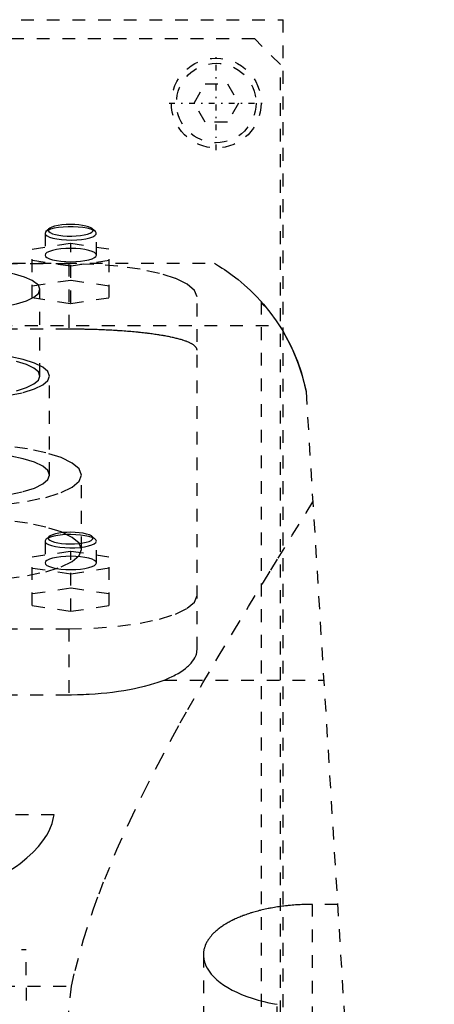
# Model space of a CAD drawing. Extents: x -105 to 105, y -104 to 484.
# Tile 9 of 10: x 25 to 57, y 192 to 269. Entities that reach past the tile are written whole.
import ezdxf

# ---------------------------------------------------------------- set-up
doc = ezdxf.new("R2010")
doc.units = 0
doc.linetypes.add('CENTER', pattern=[1.5, 0.45, -0.5, 0.05, -0.5])
doc.linetypes.add('DASHED', pattern=[2, 1, -1])
doc.layers.add('AM_3', color=7, linetype='DASHED')
doc.layers.add('AM_7', color=7, linetype='CENTER')

msp = doc.modelspace()

# ---------------------------------------------------------------- linework, layer by layer
at = {"layer": 'AM_3', "color": 6, "linetype": 'DASHED'}
for p, q in [((-45.211, 269), (45.211, 269)), ((45.211, 176), (45.211, 269)), ((43, 267.5), (-43, 267.5)), ((45, 265.5), (43, 267.5)), ((45, 179.5), (45, 265.5)), ((38.268, 262.5), (39.134, 264)), ((39.134, 264), (40.866, 264)), ((40.866, 264), (41.732, 262.5)), ((39.134, 261), (38.268, 262.5)), ((41.732, 262.5), (40.866, 261)), ((40.866, 261), (39.134, 261)), ((26.964, 252.698), (26.723, 252.474)), ((30.577, 252.474), (30.336, 252.698)), ((26.723, 252.474), (26.65, 252.335)), ((26.65, 252.335), (26.65, 250.645)), ((30.65, 250.645), (30.65, 252.335)), ((25.65, 251.116), (28.65, 251.564)), ((25.65, 247.322), (25.65, 251.116)), ((28.65, 251.564), (31.65, 251.116)), ((28.65, 246.874), (28.65, 251.564)), ((31.65, 247.322), (31.65, 251.116)), ((-39.86, 250), (39.86, 250)), ((28.5, 249.97), (-28.5, 249.97)), ((28.65, 249.771), (25.65, 250.219)), ((28.5, 249.97), (28.5, 244.865)), ((31.65, 250.219), (28.65, 249.771)), ((28.65, 248.667), (25.65, 248.218)), ((26.129, 248.29), (25.655, 248.662)), ((31.65, 248.218), (28.65, 248.667)), ((25.65, 247.322), (28.65, 246.874)), ((26.25, 241.211), (26.25, 247.973)), ((28.65, 246.874), (31.65, 247.322)), ((38.5, 219.865), (38.5, 247.382)), ((43.5, 247.019), (43.5, 77.05)), ((-44.917, 245.15), (44.917, 245.15)), ((28.5, 244.865), (-28.5, 244.865)), ((27, 233.484), (27, 241.211)), ((47, 240), (57, 77.05)), ((29.5, 227.689), (29.5, 233.484)), ((28.65, 228.847), (28.388, 228.843)), ((26.65, 228.329), (26.65, 226.639)), ((26.964, 228.692), (26.723, 228.468)), ((30.577, 228.468), (30.336, 228.692)), ((30.65, 226.639), (30.65, 228.329)), ((25.65, 227.11), (28.65, 227.559)), ((28.65, 227.559), (31.65, 227.11)), ((28.65, 222.868), (28.65, 227.559)), ((25.65, 223.316), (25.65, 227.11)), ((31.65, 223.316), (31.65, 227.11)), ((28.65, 225.766), (25.65, 226.214)), ((31.65, 226.214), (28.65, 225.766)), ((28.65, 224.661), (25.65, 224.213)), ((31.65, 224.213), (28.65, 224.661)), ((25.65, 223.316), (28.65, 222.868)), ((28.65, 222.868), (31.65, 223.316)), ((-28.5, 221.5), (28.5, 221.5)), ((28.5, 221.5), (28.5, 216.359)), ((35.934, 217.5), (48.381, 217.5)), ((-28.5, 216.359), (28.5, 216.359)), ((27.357, 207), (-27.357, 207)), ((47.5, 77.05), (47.5, 200.006)), ((49.454, 200.006), (47.5, 200.006)), ((-25.175, 196.5), (25.175, 196.5)), ((25.75, 116.5), (25.175, 196.5)), ((39, 196.078), (39, 77.05)), ((-28.705, 193.625), (28.705, 193.625)), ((44.743, 77.05), (44.743, 192.213))]:
    msp.add_line(p, q, dxfattribs=at)
for points in [[(30.577, 252.474), (30.432, 252.57), (30.216, 252.657), (29.938, 252.731), (29.609, 252.789), (29.241, 252.829), (28.85, 252.85), (28.45, 252.85), (28.059, 252.829), (27.691, 252.789), (27.362, 252.731), (27.084, 252.657), (26.868, 252.57), (26.723, 252.474)], [(28.65, 253.029), (28.303, 253.02), (27.971, 252.994), (27.665, 252.951), (27.398, 252.893), (27.181, 252.822), (27.021, 252.742), (26.927, 252.655), (26.901, 252.566), (26.943, 252.476), (27.054, 252.391), (27.228, 252.312), (27.458, 252.245), (27.735, 252.19), (28.049, 252.151), (28.386, 252.129), (28.734, 252.124), (29.078, 252.137), (29.406, 252.168), (29.703, 252.215), (29.959, 252.276), (30.163, 252.349), (30.307, 252.431), (30.386, 252.519), (30.395, 252.609), (30.336, 252.698)], [(30.336, 252.698), (30.22, 252.776), (30.051, 252.848), (29.833, 252.91), (29.575, 252.961), (29.285, 252.998), (28.973, 253.022), (28.65, 253.029)], [(26.65, 252.335), (26.69, 252.232), (26.809, 252.133), (27.002, 252.042), (27.261, 251.962), (27.576, 251.898), (27.934, 251.852), (28.321, 251.824), (28.72, 251.818), (29.118, 251.832), (29.496, 251.866), (29.84, 251.919), (30.137, 251.989), (30.374, 252.072), (30.541, 252.167), (30.633, 252.268), (30.645, 252.371), (30.577, 252.474)], [(26.65, 250.645), (26.688, 250.544), (26.802, 250.446), (26.987, 250.357), (27.236, 250.278), (27.539, 250.214), (27.885, 250.166), (28.26, 250.137), (28.65, 250.127), (29.04, 250.137), (29.415, 250.166), (29.761, 250.214), (30.064, 250.278), (30.313, 250.357), (30.498, 250.446), (30.612, 250.544), (30.65, 250.645), (30.612, 250.746), (30.498, 250.843), (30.313, 250.932), (30.064, 251.011), (29.761, 251.075), (29.415, 251.123), (29.04, 251.152), (28.65, 251.162)], [(28.65, 251.162), (28.26, 251.152), (27.885, 251.123), (27.539, 251.075), (27.236, 251.011), (26.987, 250.932), (26.802, 250.843), (26.688, 250.746), (26.65, 250.645)], [(25.655, 248.662), (25.048, 248.927), (24.258, 249.157), (23.313, 249.344), (22.249, 249.482), (21.103, 249.565), (19.917, 249.59), (18.734, 249.557), (17.597, 249.466), (16.547, 249.321), (15.622, 249.127), (14.856, 248.891), (14.276, 248.622)], [(38.5, 247.382), (38.308, 247.887), (37.739, 248.372), (36.815, 248.82), (35.571, 249.212), (34.056, 249.534), (32.327, 249.773), (30.451, 249.92), (28.5, 249.97)], [(13.75, 247.973), (13.87, 247.657), (14.226, 247.354), (14.804, 247.074), (15.582, 246.829), (16.529, 246.627), (17.61, 246.478), (18.783, 246.386), (20.003, 246.355), (21.222, 246.386), (22.395, 246.479), (23.476, 246.628), (24.422, 246.83), (25.199, 247.075), (25.776, 247.355), (26.131, 247.658), (26.25, 247.974), (26.129, 248.29)], [(27, 241.211), (26.865, 241.565), (26.467, 241.905), (25.82, 242.218), (24.95, 242.492), (23.889, 242.718), (22.679, 242.885), (21.366, 242.988), (20, 243.023)], [(24.419, 240.067), (25.197, 240.313), (25.774, 240.592), (26.13, 240.896), (26.25, 241.211), (26.13, 241.527), (25.774, 241.83), (25.197, 242.11), (24.419, 242.355)], [(13, 241.211), (13.135, 240.858), (13.533, 240.518), (14.18, 240.205), (15.05, 239.93), (16.111, 239.705), (17.321, 239.537), (18.634, 239.434), (20, 239.399), (21.366, 239.434), (22.679, 239.537), (23.889, 239.705), (24.95, 239.93), (25.82, 240.205), (26.467, 240.518), (26.865, 240.858), (27, 241.211)], [(23.635, 231.212), (25.278, 231.439), (26.718, 231.745), (27.899, 232.118), (28.777, 232.543), (29.317, 233.004), (29.5, 233.484), (29.317, 233.964), (28.777, 234.425), (27.899, 234.85), (26.718, 235.222), (25.278, 235.528), (23.635, 235.755)], [(27, 233.484), (26.865, 233.837), (26.467, 234.177), (25.82, 234.49), (24.95, 234.765), (23.889, 234.99), (22.679, 235.158), (21.366, 235.261), (20, 235.296)], [(23.889, 231.977), (24.95, 232.203), (25.82, 232.477), (26.467, 232.791), (26.865, 233.13), (27, 233.484)], [(23.635, 225.417), (25.278, 225.644), (26.718, 225.95), (27.899, 226.323), (28.777, 226.748), (29.317, 227.209), (29.5, 227.689), (29.317, 228.168), (28.777, 228.63), (27.899, 229.055), (26.718, 229.427), (25.278, 229.733), (23.635, 229.96)], [(28.388, 228.843), (28.01, 228.82), (27.655, 228.778), (27.338, 228.72), (27.071, 228.647), (26.863, 228.562), (26.723, 228.468)], [(28.045, 228.996), (27.735, 228.957), (27.459, 228.903), (27.231, 228.836), (27.057, 228.759), (26.946, 228.674), (26.901, 228.585), (26.924, 228.496), (27.014, 228.41), (27.168, 228.33), (27.38, 228.259), (27.641, 228.201), (27.942, 228.157), (28.27, 228.129), (28.613, 228.118), (28.957, 228.125), (29.289, 228.149), (29.597, 228.19), (29.868, 228.246), (30.091, 228.314), (30.258, 228.392), (30.362, 228.477), (30.4, 228.566), (30.369, 228.655), (30.272, 228.741), (30.112, 228.82), (29.894, 228.889), (29.628, 228.946), (29.324, 228.989), (28.994, 229.015), (28.65, 229.024)], [(28.65, 229.024), (28.343, 229.017), (28.045, 228.996)], [(30.65, 228.329), (30.612, 228.43), (30.498, 228.528), (30.313, 228.617), (30.064, 228.695), (29.761, 228.76), (29.415, 228.808), (29.04, 228.837), (28.65, 228.847)], [(26.723, 228.468), (26.655, 228.366), (26.667, 228.262), (26.759, 228.161), (26.926, 228.067), (27.163, 227.983), (27.46, 227.913), (27.804, 227.86), (28.182, 227.826), (28.58, 227.812), (28.979, 227.819), (29.366, 227.846), (29.724, 227.893), (30.039, 227.957), (30.298, 228.036), (30.491, 228.127), (30.61, 228.226), (30.65, 228.329)], [(28.5, 221.5), (30.451, 221.55), (32.327, 221.697), (34.056, 221.936), (35.571, 222.258), (36.815, 222.65), (37.739, 223.098), (38.308, 223.583), (38.5, 224.088)]]:
    msp.add_lwpolyline(points, dxfattribs=at)
msp.add_lwpolyline([(30.65, 226.639), (30.612, 226.74), (30.498, 226.837), (30.313, 226.927), (30.064, 227.005), (29.761, 227.069), (29.415, 227.117), (29.04, 227.147), (28.65, 227.157), (28.26, 227.147), (27.885, 227.117), (27.539, 227.069), (27.236, 227.005), (26.987, 226.927), (26.802, 226.837), (26.688, 226.74), (26.65, 226.639), (26.688, 226.538), (26.802, 226.441), (26.987, 226.351), (27.236, 226.273), (27.539, 226.209), (27.885, 226.161), (28.26, 226.131), (28.65, 226.121), (29.04, 226.131), (29.415, 226.161), (29.761, 226.209), (30.064, 226.273), (30.313, 226.351), (30.498, 226.441), (30.612, 226.538)], close=True, dxfattribs=at)
for points in [[(39.86, 250, 0), (39.943, 249.951, 0), (40.169, 249.814, 0), (40.47, 249.624, 0), (40.644, 249.509, 0), (40.832, 249.381, 0), (41.246, 249.084, 0), (41.698, 248.734, 0), (42.178, 248.331, 0), (42.676, 247.874, 0), (43.183, 247.365, 0), (43.436, 247.09, 0), (43.689, 246.802, 0), (44.188, 246.188, 0), (44.671, 245.521, 0), (45.133, 244.804, 0), (45.566, 244.036, 0), (45.965, 243.22, 0), (46.149, 242.794, 0), (46.323, 242.357, 0), (46.634, 241.447, 0), (46.892, 240.493, 0), (47, 240, 0)], [(43.5, 247.019, 0), (43.501, 247.009, 0), (43.503, 246.99, 0), (43.507, 246.97, 0), (43.51, 246.961, 0), (43.513, 246.951, 0), (43.521, 246.931, 0), (43.53, 246.911, 0), (43.542, 246.891, 0), (43.555, 246.871, 0), (43.571, 246.851, 0), (43.579, 246.841, 0), (43.588, 246.831, 0), (43.607, 246.81, 0), (43.628, 246.79, 0), (43.651, 246.77, 0), (43.676, 246.749, 0), (43.703, 246.728, 0), (43.717, 246.718, 0), (43.732, 246.708, 0), (43.763, 246.687, 0), (43.795, 246.667, 0), (43.812, 246.656, 0)], [(43.813, 246.656, 0), (43.824, 246.643, 0), (43.847, 246.615, 0), (43.871, 246.586, 0), (43.883, 246.571, 0), (43.895, 246.556, 0), (43.92, 246.525, 0), (43.946, 246.494, 0), (43.972, 246.461, 0), (43.999, 246.428, 0), (44.026, 246.394, 0), (44.04, 246.377, 0), (44.054, 246.359, 0), (44.082, 246.323, 0), (44.111, 246.287, 0), (44.14, 246.25, 0), (44.169, 246.212, 0), (44.199, 246.173, 0), (44.214, 246.154, 0), (44.229, 246.134, 0), (44.259, 246.094, 0), (44.289, 246.054, 0), (44.304, 246.034, 0), (44.32, 246.013, 0), (44.35, 245.972, 0), (44.381, 245.93, 0), (44.397, 245.909, 0), (44.413, 245.887, 0), (44.444, 245.843, 0), (44.476, 245.799, 0), (44.509, 245.754, 0), (44.541, 245.708, 0), (44.574, 245.662, 0), (44.59, 245.638, 0), (44.607, 245.614, 0), (44.64, 245.566, 0), (44.674, 245.518, 0), (44.707, 245.468, 0), (44.741, 245.418, 0), (44.775, 245.367, 0), (44.793, 245.341, 0), (44.81, 245.315, 0), (44.844, 245.263, 0), (44.879, 245.21, 0), (45, 245.019, 0), (45.211, 244.673, 0), (45.422, 244.303, 0), (45.527, 244.11, 0), (45.631, 243.912, 0), (45.834, 243.502, 0), (46.03, 243.074, 0), (46.216, 242.629, 0), (46.391, 242.171, 0), (46.553, 241.701, 0), (46.629, 241.463, 0), (46.701, 241.222, 0), (46.833, 240.736, 0), (46.949, 240.246, 0), (47, 240, 0)], [(38.5, 243.238, 0), (38.5, 243.25, 0), (38.498, 243.274, 0), (38.494, 243.299, 0), (38.491, 243.311, 0), (38.488, 243.323, 0), (38.48, 243.347, 0), (38.47, 243.371, 0), (38.458, 243.396, 0), (38.444, 243.42, 0), (38.427, 243.444, 0), (38.418, 243.457, 0), (38.409, 243.469, 0), (38.388, 243.493, 0), (38.366, 243.517, 0), (38.341, 243.542, 0), (38.314, 243.566, 0), (38.285, 243.59, 0), (38.27, 243.602, 0), (38.254, 243.614, 0), (38.22, 243.638, 0), (38.185, 243.662, 0), (38.166, 243.674, 0), (38.147, 243.686, 0), (38.107, 243.709, 0), (38.065, 243.733, 0), (38.043, 243.745, 0), (38.021, 243.756, 0), (37.975, 243.78, 0), (37.927, 243.803, 0), (37.876, 243.826, 0), (37.824, 243.849, 0), (37.769, 243.872, 0), (37.741, 243.883, 0), (37.713, 243.894, 0), (37.654, 243.917, 0), (37.594, 243.939, 0), (37.531, 243.961, 0), (37.466, 243.983, 0), (37.4, 244.004, 0), (37.366, 244.015, 0), (37.332, 244.026, 0), (37.262, 244.047, 0), (37.19, 244.068, 0), (37.116, 244.088, 0), (37.04, 244.109, 0), (36.963, 244.129, 0), (36.924, 244.139, 0), (36.884, 244.149, 0), (36.803, 244.169, 0), (36.721, 244.188, 0), (36.637, 244.207, 0), (36.552, 244.226, 0), (36.465, 244.245, 0), (36.422, 244.254, 0), (36.377, 244.263, 0), (36.288, 244.282, 0), (36.197, 244.299, 0), (36.105, 244.317, 0), (36.011, 244.334, 0), (35.917, 244.351, 0), (35.869, 244.359, 0), (35.821, 244.367, 0), (35.724, 244.384, 0), (35.627, 244.4, 0), (35.578, 244.408, 0), (35.528, 244.415, 0), (35.428, 244.431, 0), (35.326, 244.446, 0), (35.274, 244.454, 0), (35.222, 244.461, 0), (35.116, 244.476, 0), (35.008, 244.491, 0), (34.899, 244.506, 0), (34.788, 244.52, 0), (34.675, 244.534, 0), (34.618, 244.541, 0), (34.56, 244.548, 0), (34.444, 244.562, 0), (34.327, 244.575, 0), (34.208, 244.588, 0), (34.087, 244.601, 0), (33.965, 244.614, 0), (33.904, 244.62, 0), (33.842, 244.626, 0), (33.717, 244.638, 0), (33.591, 244.65, 0), (33.463, 244.661, 0), (33.334, 244.673, 0), (33.204, 244.684, 0), (33.139, 244.689, 0), (33.073, 244.694, 0), (32.941, 244.705, 0), (32.808, 244.715, 0), (32.674, 244.724, 0), (32.538, 244.734, 0), (32.402, 244.743, 0), (32.334, 244.747, 0), (32.265, 244.752, 0), (32.127, 244.76, 0), (31.989, 244.768, 0), (31.849, 244.776, 0), (31.709, 244.784, 0), (31.568, 244.791, 0), (31.498, 244.794, 0), (31.427, 244.798, 0), (31.285, 244.804, 0), (31.143, 244.81, 0), (31.072, 244.813, 0), (31.001, 244.816, 0), (30.857, 244.822, 0), (30.714, 244.827, 0), (30.642, 244.829, 0), (30.571, 244.832, 0), (30.427, 244.836, 0), (30.283, 244.84, 0), (30.139, 244.844, 0), (29.995, 244.847, 0), (29.852, 244.851, 0), (29.78, 244.852, 0), (29.708, 244.854, 0), (29.564, 244.856, 0), (29.421, 244.858, 0), (29.278, 244.86, 0), (29.136, 244.862, 0), (28.993, 244.863, 0), (28.922, 244.863, 0), (28.852, 244.864, 0), (28.711, 244.864, 0), (28.57, 244.865, 0), (28.5, 244.865, 0)], [(28.705, 193.625, 0), (28.993, 194.853, 0), (29.661, 197.273, 0), (30.438, 199.649, 0), (30.863, 200.822, 0), (31.309, 201.984, 0), (32.26, 204.28, 0), (33.277, 206.538, 0), (34.348, 208.759, 0), (35.462, 210.944, 0), (36.609, 213.092, 0), (37.191, 214.152, 0), (37.778, 215.203, 0), (38.962, 217.275, 0), (40.152, 219.308, 0), (41.34, 221.3, 0), (42.519, 223.247, 0), (43.681, 225.147, 0), (44.254, 226.079, 0), (44.821, 226.999, 0), (45.931, 228.798, 0), (47.006, 230.543, 0), (47.528, 231.394, 0)], [(35.934, 217.5, 0), (36.065, 217.554, 0), (36.321, 217.665, 0), (36.567, 217.78, 0), (36.685, 217.839, 0), (36.801, 217.899, 0), (37.022, 218.022, 0), (37.23, 218.149, 0), (37.424, 218.279, 0), (37.603, 218.411, 0), (37.766, 218.546, 0), (37.842, 218.614, 0), (37.914, 218.683, 0), (38.045, 218.821, 0), (38.16, 218.961, 0), (38.258, 219.101, 0), (38.339, 219.241, 0), (38.403, 219.382, 0), (38.429, 219.452, 0), (38.451, 219.521, 0), (38.483, 219.66, 0), (38.498, 219.797, 0), (38.5, 219.865, 0)], [(28.5, 216.359, 0), (28.725, 216.36, 0), (29.179, 216.367, 0), (29.637, 216.381, 0), (29.867, 216.391, 0), (30.098, 216.403, 0), (30.559, 216.433, 0), (31.018, 216.47, 0), (31.473, 216.516, 0), (31.923, 216.568, 0), (32.366, 216.628, 0), (32.584, 216.661, 0), (32.799, 216.695, 0), (33.223, 216.769, 0), (33.635, 216.85, 0), (34.033, 216.936, 0), (34.416, 217.029, 0), (34.783, 217.126, 0), (34.961, 217.176, 0), (35.133, 217.228, 0), (35.465, 217.333, 0), (35.78, 217.443, 0), (35.934, 217.5, 0)], [(17.375, 199.939, 0), (17.87, 200.073, 0), (18.826, 200.356, 0), (19.736, 200.659, 0), (20.171, 200.817, 0), (20.594, 200.979, 0), (21.398, 201.313, 0), (22.145, 201.658, 0), (22.85, 202.019, 0), (23.517, 202.399, 0), (24.141, 202.795, 0), (24.435, 202.999, 0), (24.717, 203.206, 0), (25.242, 203.63, 0), (25.714, 204.065, 0), (26.129, 204.508, 0), (26.487, 204.958, 0), (26.785, 205.412, 0), (26.912, 205.64, 0), (27.024, 205.867, 0), (27.202, 206.323, 0), (27.32, 206.775, 0), (27.357, 207, 0)], [(47.5, 200.006, 0), (47.438, 200.006, 0), (47.312, 200.005, 0), (47.186, 200.004, 0), (47.123, 200.002, 0), (47.06, 200.001, 0), (46.934, 199.998, 0), (46.807, 199.993, 0), (46.679, 199.988, 0), (46.552, 199.982, 0), (46.424, 199.975, 0), (46.361, 199.972, 0), (46.297, 199.967, 0), (46.169, 199.959, 0), (46.042, 199.949, 0), (45.914, 199.939, 0), (45.787, 199.927, 0), (45.66, 199.915, 0), (45.596, 199.908, 0), (45.533, 199.902, 0), (45.406, 199.888, 0), (45.28, 199.873, 0), (45.217, 199.865, 0), (45.154, 199.857, 0), (45.029, 199.84, 0), (44.905, 199.822, 0), (44.843, 199.813, 0), (44.781, 199.804, 0), (44.657, 199.784, 0), (44.535, 199.764, 0), (44.413, 199.743, 0), (44.292, 199.721, 0), (44.172, 199.699, 0), (44.112, 199.687, 0), (44.053, 199.675, 0), (43.934, 199.651, 0), (43.817, 199.626, 0), (43.701, 199.6, 0), (43.585, 199.573, 0), (43.471, 199.545, 0), (43.415, 199.532, 0), (43.358, 199.517, 0), (43.247, 199.488, 0), (43.136, 199.459, 0), (43.027, 199.429, 0), (42.919, 199.398, 0), (42.813, 199.366, 0), (42.76, 199.35, 0), (42.708, 199.334, 0), (42.604, 199.301, 0), (42.502, 199.268, 0), (42.402, 199.234, 0), (42.302, 199.2, 0), (42.205, 199.165, 0), (42.157, 199.147, 0), (42.109, 199.129, 0), (42.015, 199.093, 0), (41.922, 199.057, 0), (41.831, 199.02, 0), (41.742, 198.983, 0), (41.654, 198.946, 0), (41.611, 198.927, 0), (41.569, 198.908, 0), (41.484, 198.87, 0), (41.4, 198.831, 0), (41.358, 198.811, 0), (41.317, 198.791, 0), (41.235, 198.751, 0), (41.154, 198.71, 0), (41.114, 198.689, 0), (41.075, 198.668, 0), (40.996, 198.626, 0), (40.919, 198.583, 0), (40.843, 198.539, 0), (40.768, 198.495, 0), (40.694, 198.451, 0), (40.658, 198.428, 0), (40.622, 198.406, 0), (40.551, 198.36, 0), (40.481, 198.314, 0), (40.413, 198.267, 0), (40.346, 198.22, 0), (40.281, 198.172, 0), (40.249, 198.148, 0), (40.217, 198.124, 0), (40.155, 198.075, 0), (40.094, 198.026, 0), (40.034, 197.976, 0), (39.977, 197.926, 0), (39.92, 197.876, 0), (39.893, 197.851, 0), (39.866, 197.825, 0), (39.813, 197.774, 0), (39.761, 197.723, 0), (39.712, 197.671, 0), (39.664, 197.619, 0), (39.617, 197.567, 0), (39.595, 197.54, 0), (39.572, 197.514, 0), (39.529, 197.461, 0), (39.488, 197.408, 0), (39.448, 197.354, 0), (39.41, 197.301, 0), (39.374, 197.247, 0), (39.356, 197.22, 0), (39.339, 197.193, 0), (39.306, 197.139, 0), (39.275, 197.084, 0), (39.26, 197.057, 0), (39.245, 197.03, 0), (39.218, 196.975, 0), (39.191, 196.921, 0), (39.179, 196.893, 0), (39.167, 196.866, 0), (39.144, 196.811, 0), (39.123, 196.756, 0), (39.104, 196.702, 0), (39.086, 196.647, 0), (39.071, 196.592, 0), (39.063, 196.565, 0), (39.056, 196.538, 0), (39.044, 196.483, 0), (39.033, 196.429, 0), (39.023, 196.374, 0), (39.015, 196.32, 0), (39.009, 196.266, 0), (39.007, 196.239, 0), (39.005, 196.212, 0), (39.002, 196.158, 0), (39, 196.105, 0), (39, 196.078, 0)], [(39, 196.078, 0), (39.003, 195.965, 0), (39.031, 195.736, 0), (39.087, 195.503, 0), (39.127, 195.387, 0), (39.173, 195.27, 0), (39.29, 195.035, 0), (39.436, 194.803, 0), (39.612, 194.573, 0), (39.818, 194.347, 0), (40.052, 194.127, 0), (40.18, 194.02, 0), (40.314, 193.914, 0), (40.601, 193.709, 0), (40.912, 193.512, 0), (41.245, 193.327, 0), (41.596, 193.152, 0), (41.97, 192.987, 0), (42.168, 192.907, 0), (42.374, 192.828, 0), (42.806, 192.679, 0), (43.262, 192.542, 0), (43.499, 192.478, 0)], [(10.488, 77.05, 0), (11.023, 78.809, 0), (12.089, 82.588, 0), (13.15, 86.715, 0), (13.679, 88.909, 0), (14.206, 91.188, 0), (15.257, 96.006, 0), (16.302, 101.167, 0), (19.907, 121.898, 0), (25.859, 166.851, 0), (28.705, 193.625, 0)], [(43.499, 192.478, 0), (43.699, 192.427, 0), (44.108, 192.334, 0), (44.529, 192.25, 0), (44.743, 192.213, 0)]]:
    msp.add_polyline3d(points, dxfattribs=at)
for radius in [3.5, 3.1]:
    msp.add_circle((40, 262.5), radius, dxfattribs=at)
at = {"layer": 'AM_7', "color": 4, "linetype": 'CENTER'}
for p, q in [((40, 258.825), (40, 266.175)), ((36.325, 262.5), (43.675, 262.5))]:
    msp.add_line(p, q, dxfattribs=at)

doc.saveas('drawing.dxf')
